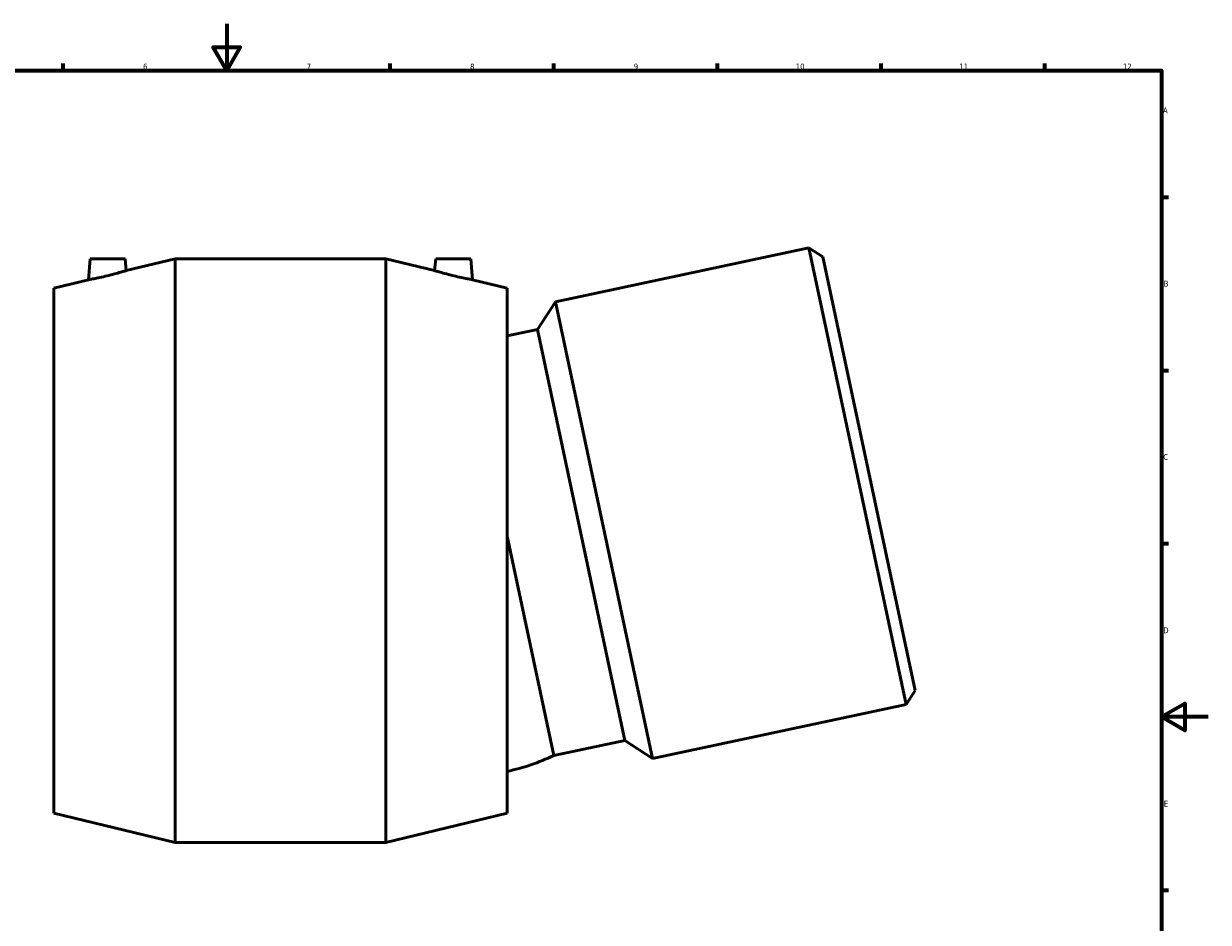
# Model space of a CAD drawing. Header units: millimetres. Extents: x -120 to 1320, y -176 to 1384.
# Tile 3 of 7: x 334 to 841, y 209 to 594. Entities that reach past the tile are written whole.
import ezdxf

# ---------------------------------------------------------------- set-up
doc = ezdxf.new("R2010")
doc.units = ezdxf.units.MM
doc.layers.add('Border (ISO)', color=7, linetype='Continuous', lineweight=70)
doc.layers.add('Visible (ISO)', color=7, linetype='Continuous', lineweight=50)
doc.styles.add('Note Text (ISO)', font='tahoma.ttf')

# ---------------------------------------------------------------- blocks, each defined once
blk = doc.blocks.new('Borders Default Border')
at = {"layer": 'Border (ISO)'}
for p, q in [((350.42, 574), (350.42, 576.9)), ((490.58, 574), (490.58, 576.9)), ((560.67, 574), (560.67, 576.9)), ((630.75, 574), (630.75, 576.9)), ((700.83, 574), (700.83, 576.9)), ((770.92, 574), (770.92, 576.9)), ((821, 519.75), (823.9, 519.75)), ((821, 445.5), (823.9, 445.5)), ((821, 371.25), (823.9, 371.25)), ((821, 222.75), (823.9, 222.75))]:
    blk.add_line(p, q, dxfattribs=at)
at = {"layer": 'Border (ISO)', "flags": 128}
for points in [[(420.5, 594), (420.5, 574), (414.73, 584), (426.27, 584), (420.5, 574)], [(20, 20), (20, 574), (821, 574), (821, 20), (20, 20)], [(841, 297), (821, 297), (831, 302.77), (831, 291.23), (821, 297)]]:
    blk.add_lwpolyline(points, dxfattribs=at)
at = {"layer": 'Border (ISO)', "color": 232, "true_color": 0xca0064, "char_height": 2.5, "attachment_point": 7, "style": 'Note Text (ISO)'}
for s, insert in [('6', (384.66, 574.35)), ('7', (454.77, 574.4)), ('8', (524.81, 574.34)), ('9', (594.88, 574.35)), ('10', (664.29, 574.35)), ('11', (734.37, 574.4)), ('12', (804.46, 574.4)), ('A', (821.59, 555.62)), ('B', (821.89, 481.37)), ('C', (821.73, 407.08)), ('D', (821.73, 332.88)), ('E', (821.94, 258.63))]:
    blk.add_mtext(s, dxfattribs=dict(at, insert=insert))

msp = doc.modelspace()

# ---------------------------------------------------------------- linework, layer by layer
at = {"layer": 'Visible (ISO)'}
for p, q in [((669.929, 497.977), (561.355, 474.898)), ((711.512, 302.347), (669.929, 497.977)), ((675.86, 494.125), (669.929, 497.977)), ((362.027, 493.264), (361.246, 484.332)), ((362.027, 493.264), (377.027, 493.264)), ((377.027, 493.264), (377.468, 488.231)), ((377.468, 488.231), (398.402, 493.264)), ((398.402, 243.264), (398.402, 493.264)), ((398.402, 493.264), (488.652, 493.264)), ((488.652, 243.264), (488.652, 493.264)), ((509.587, 488.231), (488.652, 493.264)), ((510.027, 493.264), (509.587, 488.231)), ((525.027, 493.264), (510.027, 493.264)), ((525.027, 493.264), (525.809, 484.332)), ((675.86, 494.125), (715.363, 308.277)), ((346.402, 480.764), (361.246, 484.332)), ((540.652, 480.764), (525.809, 484.332)), ((346.402, 255.764), (346.402, 480.764)), ((540.652, 255.764), (540.652, 480.764)), ((553.652, 463.038), (561.355, 474.898)), ((561.355, 474.898), (602.937, 279.269)), ((553.652, 463.038), (540.652, 460.275)), ((553.652, 463.038), (591.077, 286.971)), ((540.652, 374.394), (560.611, 280.496)), ((715.363, 308.277), (711.512, 302.347)), ((711.512, 302.347), (602.937, 279.269)), ((591.077, 286.971), (560.611, 280.496)), ((591.077, 286.971), (602.937, 279.269)), ((346.402, 255.764), (398.402, 243.264)), ((540.652, 255.764), (488.652, 243.264)), ((398.402, 243.264), (488.652, 243.264))]:
    msp.add_line(p, q, dxfattribs=at)
msp.add_arc((521.006, 364.088), 92.5, 282.26273, 295.35118, dxfattribs=at)
for points, knots in [([(377.468, 488.231), (377.468, 488.231), (377.259, 488.167), (376.423, 487.913), (375.795, 487.725), (374.339, 487.304), (373.406, 487.042), (371.366, 486.498), (370.259, 486.217), (369.222, 485.969)], [3.7069915, 3.7069915, 3.7069915, 3.7069915, 4.0169055, 4.0169055, 4.3268196, 4.3268196, 4.6468276, 4.6468276, 4.9668357, 4.9668357, 4.9668357, 4.9668357]), ([(517.833, 485.969), (516.796, 486.217), (515.689, 486.498), (513.649, 487.042), (512.715, 487.304), (511.259, 487.725), (510.632, 487.913), (509.795, 488.167), (509.587, 488.231), (509.587, 488.231)], [0, 0, 0, 0, 0.3200081, 0.3200081, 0.6400162, 0.6400162, 0.9499302, 0.9499302, 1.2598442, 1.2598442, 1.2598442, 1.2598442]), ([(369.222, 485.969), (368.223, 485.729), (367.155, 485.487), (365.184, 485.067), (364.283, 484.887), (362.868, 484.618), (362.257, 484.508), (361.446, 484.366), (361.246, 484.332), (361.246, 484.332)], [0, 0, 0, 0, 0.308169, 0.308169, 0.6163381, 0.6163381, 0.9199559, 0.9199559, 1.2235736, 1.2235736, 1.2235736, 1.2235736]), ([(525.809, 484.332), (525.809, 484.332), (525.609, 484.366), (524.797, 484.508), (524.186, 484.618), (522.772, 484.887), (521.87, 485.067), (519.9, 485.487), (518.832, 485.729), (517.833, 485.969)], [3.7432621, 3.7432621, 3.7432621, 3.7432621, 4.0468799, 4.0468799, 4.3504977, 4.3504977, 4.6586667, 4.6586667, 4.9668357, 4.9668357, 4.9668357, 4.9668357])]:
    msp.add_open_spline(points, degree=3, knots=knots, dxfattribs=at)

# ---------------------------------------------------------------- block references
msp.add_blockref('Borders Default Border', (0, 0))

doc.saveas('drawing.dxf')
